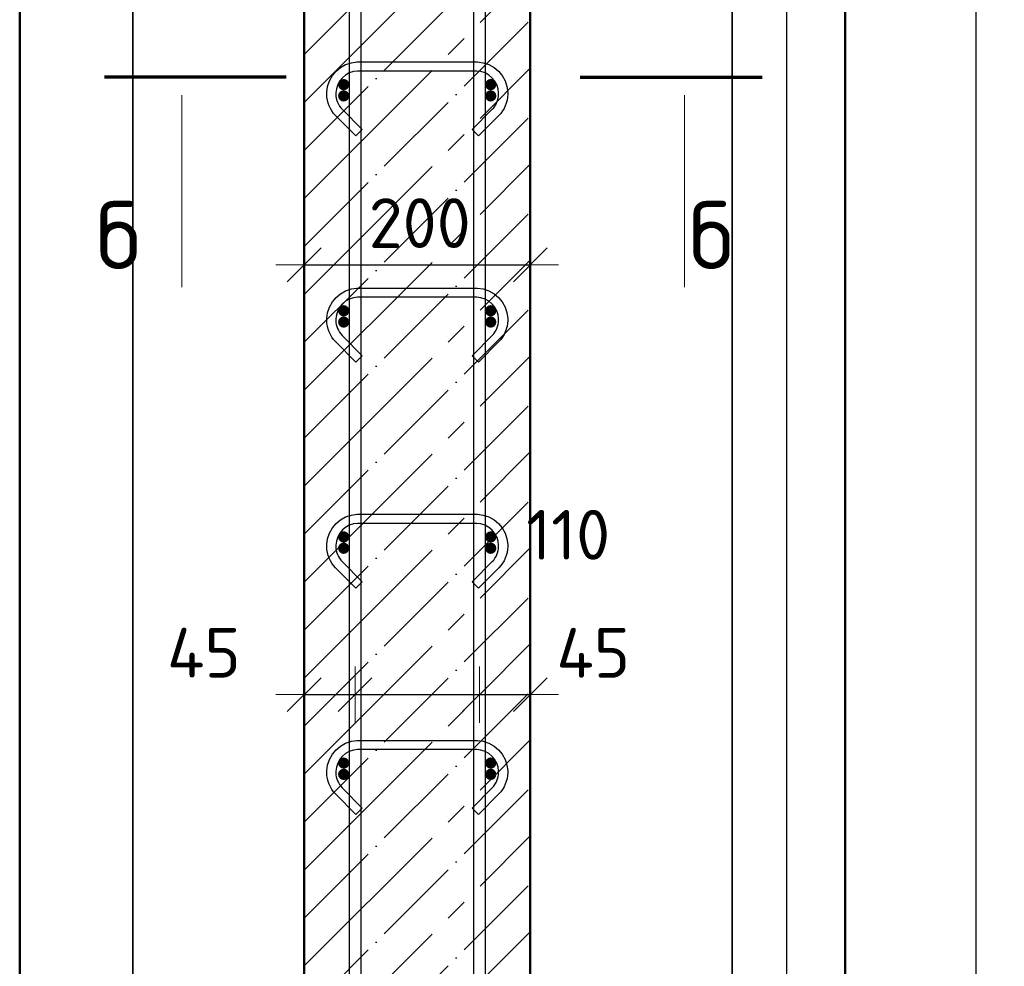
# Model space of a CAD drawing. Header units: millimetres. Extents: x -30645 to 44626, y 46540 to 77351.
# Tile 31 of 84: x -20774 to -19903, y 52306 to 53143. Entities that reach past the tile are written whole.
import ezdxf

# ---------------------------------------------------------------- set-up
doc = ezdxf.new("R2010")
doc.units = ezdxf.units.MM
doc.header["$PDMODE"] = 65
doc.linetypes.add('______11', pattern=[100, 80, -10, 0, -10])
doc.linetypes.add('______5', pattern=[220, 160, -20, 20, -20])
for name, color, linetype, lineweight in [('Standard', 7, 'Continuous', 25), ('Арм.стержн. Арматура края', 96, 'Continuous', 35), ('Арм.стержн. вертикальными 1', 22, 'Continuous', 35), ('Арм.стержн.горизонт. 1', 180, 'Continuous', 35), ('Размерная линия_ общее', 7, 'Continuous', 13)]:
    doc.layers.add(name, color=color, linetype=linetype, lineweight=lineweight)
doc.layers.add('Арм.стержн.Стяжки', color=7, linetype='Continuous', lineweight=35, true_color=0x501e0f)
doc.styles.add('ISOCPEUR', font='ISOCPEUR')
doc.dimstyles.new('DIMSTYLE_14', dxfattribs={"dimtxt": 44, "dimasz": 50, "dimexe": 0, "dimexo": 0.001, "dimgap": 22, "dimtad": 2, "dimdec": 0, "dimrnd": 5, "dimzin": 12, "dimdsep": 46, "dimtxsty": 'ISOCPEUR', "dimblk1": 'ALL_ML_STRICH', "dimblk2": 'ALL_ML_STRICH', "dimsah": 1, "dimcen": 0, "dimse1": 1, "dimse2": 1, "dimclrd": 7, "dimclre": 256, "dimclrt": 7, "dimadec": 0, "dimazin": 0, "dimtfac": 1, "dimtdec": 0, "dimtix": 1, "dimtmove": 2, "dimatfit": 3, "dimfxl": 0, "dimtvp": 1.2, "dimtzin": 0, "dimlwd": 0, "dimlwe": -3, "dimarcsym": 0})
doc.dimstyles.new('DIMSTYLE_3', dxfattribs={"dimtxt": 44, "dimasz": 50, "dimexe": 0, "dimexo": 0, "dimgap": 22, "dimtad": 2, "dimdec": 0, "dimrnd": 5, "dimzin": 12, "dimdsep": 46, "dimtxsty": 'ISOCPEUR', "dimblk1": 'ALL_ML_STRICH', "dimblk2": 'ALL_ML_STRICH', "dimsah": 1, "dimcen": 0, "dimclrd": 7, "dimclre": 256, "dimclrt": 7, "dimadec": 0, "dimazin": 0, "dimtfac": 1, "dimtdec": 0, "dimtix": 1, "dimtmove": 2, "dimatfit": 3, "dimfxl": 0, "dimtzin": 0, "dimlwd": 0, "dimlwe": -3, "dimarcsym": 0})

# ---------------------------------------------------------------- blocks, each defined once
blk = doc.blocks.new('ALL_ML_STRICH')
at = {"color": 0, "linetype": 'ByBlock', "lineweight": -2}
for p, q in [((0, -0.5), (0, 0.5)), ((-0.3, -0.3), (0.3, 0.3)), ((-1, 0), (0.5, 0))]:
    blk.add_line(p, q, dxfattribs=at)
blk = doc.blocks.new('*D136')
at = {"layer": 'DEFPOINTS', "color": 7, "linetype": 'Continuous', "lineweight": 13, "transparency": 33554687}
for p in [(-20226.37, 54945.61), (-20197.72, 51825.61), (-19928.43, 51825.61)]:
    blk.add_point(p, dxfattribs=at)
at = {"layer": 'Размерная линия_ общее', "color": 253, "linetype": 'Continuous', "lineweight": -2, "true_color": 0xa0a0a0, "transparency": 33554687}
for p, q in [((-20206.37, 54945.61), (-19928.43, 54945.61)), ((-20177.72, 51825.61), (-19928.43, 51825.61))]:
    blk.add_line(p, q, dxfattribs=at)
at = {"layer": 'Размерная линия_ общее', "color": 7, "linetype": 'Continuous', "lineweight": -2, "transparency": 33554687}
blk.add_line((-19928.43, 51825.61), (-19928.43, 54945.61), dxfattribs=at)
at = {"layer": 'Размерная линия_ общее', "color": 7, "linetype": 'Continuous', "lineweight": 13, "transparency": 33554687, "xscale": 50, "yscale": 50, "zscale": 50}
for p, rotation in [((-19928.43, 54945.61), 90), ((-19928.43, 51825.61), 270)]:
    blk.add_blockref('ALL_ML_STRICH', p, dxfattribs=dict(at, rotation=rotation))
at = {"layer": 'Размерная линия_ общее', "color": 7, "linetype": 'Continuous', "lineweight": 13, "transparency": 33554687, "insert": (-19965.43, 53392.21), "char_height": 44, "width": 176, "attachment_point": 5, "rotation": 90, "style": 'ISOCPEUR'}
blk.add_mtext('\\A1;{3120}', dxfattribs=at)
blk = doc.blocks.new('*D139')
at = {"layer": 'DEFPOINTS', "color": 7, "linetype": 'Continuous', "lineweight": 13, "transparency": 33554687}
for p in [(-20357.59, 54885.61), (-20357.59, 51885.61), (-20095.66, 51885.61)]:
    blk.add_point(p, dxfattribs=at)
at = {"layer": 'Размерная линия_ общее', "color": 253, "linetype": 'Continuous', "lineweight": -2, "true_color": 0xa0a0a0, "transparency": 33554687}
for p, q in [((-20337.59, 54885.61), (-20095.66, 54885.61)), ((-20337.59, 51885.61), (-20095.66, 51885.61))]:
    blk.add_line(p, q, dxfattribs=at)
at = {"layer": 'Размерная линия_ общее', "color": 7, "linetype": 'Continuous', "lineweight": -2, "transparency": 33554687}
blk.add_line((-20095.66, 51885.61), (-20095.66, 54885.61), dxfattribs=at)
at = {"layer": 'Размерная линия_ общее', "color": 7, "linetype": 'Continuous', "lineweight": 13, "transparency": 33554687, "xscale": 50, "yscale": 50, "zscale": 50}
for p, rotation in [((-20095.66, 54885.61), 90), ((-20095.66, 51885.61), 270)]:
    blk.add_blockref('ALL_ML_STRICH', p, dxfattribs=dict(at, rotation=rotation))
at = {"layer": 'Размерная линия_ общее', "color": 7, "linetype": 'Continuous', "lineweight": 13, "transparency": 33554687, "insert": (-20154.66, 53237.61), "char_height": 44, "width": 2.2, "attachment_point": 1, "rotation": 90, "line_spacing_factor": 0.60241, "style": 'ISOCPEUR'}
blk.add_mtext('\\W0.91;15х200=3000', dxfattribs=at)
blk = doc.blocks.new('*D144')
at = {"layer": 'DEFPOINTS', "color": 7, "linetype": 'Continuous', "lineweight": 13, "transparency": 33554687}
for p in [(-20522.59, 52546.12), (-20477.59, 52548.46), (-20522.59, 52536.71)]:
    blk.add_point(p, dxfattribs=at)
at = {"layer": 'Размерная линия_ общее', "color": 7, "linetype": 'Continuous', "lineweight": -2, "transparency": 33554687}
blk.add_line((-20522.59, 52546.12), (-20477.59, 52546.12), dxfattribs=at)
at = {"layer": 'Размерная линия_ общее', "color": 7, "linetype": 'Continuous', "lineweight": 13, "transparency": 33554687, "xscale": 50, "yscale": 50, "zscale": 50, "rotation": 180}
blk.add_blockref('ALL_ML_STRICH', (-20522.59, 52546.12), dxfattribs=at)
at = {"layer": 'Размерная линия_ общее', "color": 7, "linetype": 'Continuous', "lineweight": 13, "transparency": 33554687, "xscale": 50, "yscale": 50, "zscale": 50}
blk.add_blockref('ALL_ML_STRICH', (-20477.59, 52546.12), dxfattribs=at)
at = {"layer": 'Размерная линия_ общее', "color": 7, "linetype": 'Continuous', "lineweight": 13, "transparency": 33554687, "insert": (-20611.23, 52583.2), "char_height": 44, "width": 88, "attachment_point": 5, "style": 'ISOCPEUR'}
blk.add_mtext('\\A1;{45}', dxfattribs=at)
blk = doc.blocks.new('*D145')
at = {"layer": 'DEFPOINTS', "color": 7, "linetype": 'Continuous', "lineweight": 13, "transparency": 33554687}
for p in [(-20477.59, 52548.46), (-20477.59, 52546.12), (-20367.59, 52552.4)]:
    blk.add_point(p, dxfattribs=at)
at = {"layer": 'Размерная линия_ общее', "color": 7, "linetype": 'Continuous', "lineweight": -2, "transparency": 33554687}
blk.add_line((-20477.59, 52546.12), (-20367.59, 52546.12), dxfattribs=at)
at = {"layer": 'Размерная линия_ общее', "color": 7, "linetype": 'Continuous', "lineweight": 13, "transparency": 33554687, "xscale": 50, "yscale": 50, "zscale": 50, "rotation": 180}
blk.add_blockref('ALL_ML_STRICH', (-20477.59, 52546.12), dxfattribs=at)
at = {"layer": 'Размерная линия_ общее', "color": 7, "linetype": 'Continuous', "lineweight": 13, "transparency": 33554687, "xscale": 50, "yscale": 50, "zscale": 50}
blk.add_blockref('ALL_ML_STRICH', (-20367.59, 52546.12), dxfattribs=at)
at = {"layer": 'Размерная линия_ общее', "color": 7, "linetype": 'Continuous', "lineweight": 13, "transparency": 33554687, "insert": (-20289.06, 52687.49), "char_height": 44, "width": 132, "attachment_point": 5, "style": 'ISOCPEUR'}
blk.add_mtext('\\A1;{110}', dxfattribs=at)
blk = doc.blocks.new('*D146')
at = {"layer": 'DEFPOINTS', "color": 7, "linetype": 'Continuous', "lineweight": 13, "transparency": 33554687}
for p in [(-20367.59, 52552.4), (-20367.59, 52546.12), (-20322.59, 52545.26)]:
    blk.add_point(p, dxfattribs=at)
at = {"layer": 'Размерная линия_ общее', "color": 7, "linetype": 'Continuous', "lineweight": -2, "transparency": 33554687}
blk.add_line((-20367.59, 52546.12), (-20322.59, 52546.12), dxfattribs=at)
at = {"layer": 'Размерная линия_ общее', "color": 7, "linetype": 'Continuous', "lineweight": 13, "transparency": 33554687, "xscale": 50, "yscale": 50, "zscale": 50, "rotation": 180}
blk.add_blockref('ALL_ML_STRICH', (-20367.59, 52546.12), dxfattribs=at)
at = {"layer": 'Размерная линия_ общее', "color": 7, "linetype": 'Continuous', "lineweight": 13, "transparency": 33554687, "xscale": 50, "yscale": 50, "zscale": 50}
blk.add_blockref('ALL_ML_STRICH', (-20322.59, 52546.12), dxfattribs=at)
at = {"layer": 'Размерная линия_ общее', "color": 7, "linetype": 'Continuous', "lineweight": 13, "transparency": 33554687, "insert": (-20266.93, 52583.09), "char_height": 44, "width": 88, "attachment_point": 5, "style": 'ISOCPEUR'}
blk.add_mtext('\\A1;{45}', dxfattribs=at)
blk = doc.blocks.new('*D147')
at = {"layer": 'DEFPOINTS', "color": 7, "linetype": 'Continuous', "lineweight": 13, "transparency": 33554687}
for p in [(-20522.59, 52926.12), (-20322.59, 52925.26), (-20522.59, 52916.71)]:
    blk.add_point(p, dxfattribs=at)
at = {"layer": 'Размерная линия_ общее', "color": 253, "linetype": 'Continuous', "lineweight": -2, "true_color": 0xa0a0a0, "transparency": 33554687}
for p, q in [((-20522.59, 52926.12), (-20522.59, 52926.12)), ((-20322.59, 52926.12), (-20322.59, 52926.12))]:
    blk.add_line(p, q, dxfattribs=at)
at = {"layer": 'Размерная линия_ общее', "color": 7, "linetype": 'Continuous', "lineweight": -2, "transparency": 33554687}
blk.add_line((-20522.59, 52926.12), (-20322.59, 52926.12), dxfattribs=at)
at = {"layer": 'Размерная линия_ общее', "color": 7, "linetype": 'Continuous', "lineweight": 13, "transparency": 33554687, "xscale": 50, "yscale": 50, "zscale": 50, "rotation": 180}
blk.add_blockref('ALL_ML_STRICH', (-20522.59, 52926.12), dxfattribs=at)
at = {"layer": 'Размерная линия_ общее', "color": 7, "linetype": 'Continuous', "lineweight": 13, "transparency": 33554687, "xscale": 50, "yscale": 50, "zscale": 50}
blk.add_blockref('ALL_ML_STRICH', (-20322.59, 52926.12), dxfattribs=at)
at = {"layer": 'Размерная линия_ общее', "color": 7, "linetype": 'Continuous', "lineweight": 13, "transparency": 33554687, "insert": (-20420.39, 52963.12), "char_height": 44, "width": 132, "attachment_point": 5, "style": 'ISOCPEUR'}
blk.add_mtext('\\A1;{200}', dxfattribs=at)

msp = doc.modelspace()

# ---------------------------------------------------------------- hatches: boundary and pattern name
at = {"layer": 'Арм.стержн. Арматура края', "linetype": 'Continuous', "lineweight": 50, "transparency": 33554687}
for points in [[(-20482.59, 53075.61), (-20482.97, 53077.52), (-20484.05, 53079.15), (-20485.68, 53080.23), (-20487.59, 53080.61), (-20489.5, 53080.23), (-20491.13, 53079.15), (-20492.21, 53077.52), (-20492.59, 53075.61), (-20492.21, 53073.7), (-20491.13, 53072.07), (-20489.5, 53070.99), (-20487.59, 53070.61), (-20485.68, 53070.99), (-20484.05, 53072.07), (-20482.97, 53073.7)], [(-20352.59, 53075.61), (-20352.97, 53077.52), (-20354.05, 53079.15), (-20355.68, 53080.23), (-20357.59, 53080.61), (-20359.5, 53080.23), (-20361.13, 53079.15), (-20362.21, 53077.52), (-20362.59, 53075.61), (-20362.21, 53073.7), (-20361.13, 53072.07), (-20359.5, 53070.99), (-20357.59, 53070.61), (-20355.68, 53070.99), (-20354.05, 53072.07), (-20352.97, 53073.7)], [(-20482.59, 52875.61), (-20482.97, 52877.52), (-20484.05, 52879.15), (-20485.68, 52880.23), (-20487.59, 52880.61), (-20489.5, 52880.23), (-20491.13, 52879.15), (-20492.21, 52877.52), (-20492.59, 52875.61), (-20492.21, 52873.7), (-20491.13, 52872.07), (-20489.5, 52870.99), (-20487.59, 52870.61), (-20485.68, 52870.99), (-20484.05, 52872.07), (-20482.97, 52873.7)], [(-20352.59, 52875.61), (-20352.97, 52877.52), (-20354.05, 52879.15), (-20355.68, 52880.23), (-20357.59, 52880.61), (-20359.5, 52880.23), (-20361.13, 52879.15), (-20362.21, 52877.52), (-20362.59, 52875.61), (-20362.21, 52873.7), (-20361.13, 52872.07), (-20359.5, 52870.99), (-20357.59, 52870.61), (-20355.68, 52870.99), (-20354.05, 52872.07), (-20352.97, 52873.7)], [(-20482.59, 52675.61), (-20482.97, 52677.52), (-20484.05, 52679.15), (-20485.68, 52680.23), (-20487.59, 52680.61), (-20489.5, 52680.23), (-20491.13, 52679.15), (-20492.21, 52677.52), (-20492.59, 52675.61), (-20492.21, 52673.7), (-20491.13, 52672.07), (-20489.5, 52670.99), (-20487.59, 52670.61), (-20485.68, 52670.99), (-20484.05, 52672.07), (-20482.97, 52673.7)], [(-20352.59, 52675.61), (-20352.97, 52677.52), (-20354.05, 52679.15), (-20355.68, 52680.23), (-20357.59, 52680.61), (-20359.5, 52680.23), (-20361.13, 52679.15), (-20362.21, 52677.52), (-20362.59, 52675.61), (-20362.21, 52673.7), (-20361.13, 52672.07), (-20359.5, 52670.99), (-20357.59, 52670.61), (-20355.68, 52670.99), (-20354.05, 52672.07), (-20352.97, 52673.7)], [(-20482.59, 52475.61), (-20482.97, 52477.52), (-20484.05, 52479.15), (-20485.68, 52480.23), (-20487.59, 52480.61), (-20489.5, 52480.23), (-20491.13, 52479.15), (-20492.21, 52477.52), (-20492.59, 52475.61), (-20492.21, 52473.7), (-20491.13, 52472.07), (-20489.5, 52470.99), (-20487.59, 52470.61), (-20485.68, 52470.99), (-20484.05, 52472.07), (-20482.97, 52473.7)], [(-20352.59, 52475.61), (-20352.97, 52477.52), (-20354.05, 52479.15), (-20355.68, 52480.23), (-20357.59, 52480.61), (-20359.5, 52480.23), (-20361.13, 52479.15), (-20362.21, 52477.52), (-20362.59, 52475.61), (-20362.21, 52473.7), (-20361.13, 52472.07), (-20359.5, 52470.99), (-20357.59, 52470.61), (-20355.68, 52470.99), (-20354.05, 52472.07), (-20352.97, 52473.7)]]:
    msp.add_hatch(color=4, dxfattribs=at).paths.add_polyline_path(points)
at = {"layer": 'Арм.стержн.горизонт. 1', "linetype": 'Continuous', "lineweight": 50, "transparency": 33554687}
for points in [[(-20482.59, 53085.61), (-20482.97, 53087.52), (-20484.05, 53089.15), (-20485.68, 53090.23), (-20487.59, 53090.61), (-20489.5, 53090.23), (-20491.13, 53089.15), (-20492.21, 53087.52), (-20492.59, 53085.61), (-20492.21, 53083.7), (-20491.13, 53082.07), (-20489.5, 53080.99), (-20487.59, 53080.61), (-20485.68, 53080.99), (-20484.05, 53082.07), (-20482.97, 53083.7)], [(-20352.59, 53085.61), (-20352.97, 53087.52), (-20354.05, 53089.15), (-20355.68, 53090.23), (-20357.59, 53090.61), (-20359.5, 53090.23), (-20361.13, 53089.15), (-20362.21, 53087.52), (-20362.59, 53085.61), (-20362.21, 53083.7), (-20361.13, 53082.07), (-20359.5, 53080.99), (-20357.59, 53080.61), (-20355.68, 53080.99), (-20354.05, 53082.07), (-20352.97, 53083.7)], [(-20482.59, 52885.61), (-20482.97, 52887.52), (-20484.05, 52889.15), (-20485.68, 52890.23), (-20487.59, 52890.61), (-20489.5, 52890.23), (-20491.13, 52889.15), (-20492.21, 52887.52), (-20492.59, 52885.61), (-20492.21, 52883.7), (-20491.13, 52882.07), (-20489.5, 52880.99), (-20487.59, 52880.61), (-20485.68, 52880.99), (-20484.05, 52882.07), (-20482.97, 52883.7)], [(-20352.59, 52885.61), (-20352.97, 52887.52), (-20354.05, 52889.15), (-20355.68, 52890.23), (-20357.59, 52890.61), (-20359.5, 52890.23), (-20361.13, 52889.15), (-20362.21, 52887.52), (-20362.59, 52885.61), (-20362.21, 52883.7), (-20361.13, 52882.07), (-20359.5, 52880.99), (-20357.59, 52880.61), (-20355.68, 52880.99), (-20354.05, 52882.07), (-20352.97, 52883.7)], [(-20482.59, 52685.61), (-20482.97, 52687.52), (-20484.05, 52689.15), (-20485.68, 52690.23), (-20487.59, 52690.61), (-20489.5, 52690.23), (-20491.13, 52689.15), (-20492.21, 52687.52), (-20492.59, 52685.61), (-20492.21, 52683.7), (-20491.13, 52682.07), (-20489.5, 52680.99), (-20487.59, 52680.61), (-20485.68, 52680.99), (-20484.05, 52682.07), (-20482.97, 52683.7)], [(-20352.59, 52685.61), (-20352.97, 52687.52), (-20354.05, 52689.15), (-20355.68, 52690.23), (-20357.59, 52690.61), (-20359.5, 52690.23), (-20361.13, 52689.15), (-20362.21, 52687.52), (-20362.59, 52685.61), (-20362.21, 52683.7), (-20361.13, 52682.07), (-20359.5, 52680.99), (-20357.59, 52680.61), (-20355.68, 52680.99), (-20354.05, 52682.07), (-20352.97, 52683.7)], [(-20482.59, 52485.61), (-20482.97, 52487.52), (-20484.05, 52489.15), (-20485.68, 52490.23), (-20487.59, 52490.61), (-20489.5, 52490.23), (-20491.13, 52489.15), (-20492.21, 52487.52), (-20492.59, 52485.61), (-20492.21, 52483.7), (-20491.13, 52482.07), (-20489.5, 52480.99), (-20487.59, 52480.61), (-20485.68, 52480.99), (-20484.05, 52482.07), (-20482.97, 52483.7)], [(-20352.59, 52485.61), (-20352.97, 52487.52), (-20354.05, 52489.15), (-20355.68, 52490.23), (-20357.59, 52490.61), (-20359.5, 52490.23), (-20361.13, 52489.15), (-20362.21, 52487.52), (-20362.59, 52485.61), (-20362.21, 52483.7), (-20361.13, 52482.07), (-20359.5, 52480.99), (-20357.59, 52480.61), (-20355.68, 52480.99), (-20354.05, 52482.07), (-20352.97, 52483.7)]]:
    msp.add_hatch(color=4, dxfattribs=at).paths.add_polyline_path(points)

# ---------------------------------------------------------------- linework, layer by layer
at = {"color": 52, "linetype": 'Continuous', "lineweight": -3, "transparency": 33554687}
for p, q in [((-20674.12, 56029), (-20674.12, 51480.39)), ((-20674.12, 51480.39), (-20674.12, 56029)), ((-20144.12, 56029), (-20144.12, 51480.39)), ((-20144.12, 51480.39), (-20144.12, 56029))]:
    msp.add_line(p, q, dxfattribs=at)
at = {"layer": 'Standard', "color": 7, "linetype": 'Continuous', "lineweight": 50, "transparency": 33554687}
for p, q in [((-20522.59, 54945.61), (-20522.59, 51825.61)), ((-20322.59, 51825.61), (-20322.59, 54945.61))]:
    msp.add_line(p, q, dxfattribs=at)
at = {"layer": 'Standard', "color": 253, "linetype": '______11', "lineweight": -3, "true_color": 0xababab, "transparency": 33554687}
for p, q in [((-20522.59, 53112.26), (-20322.59, 53312.26)), ((-20522.59, 53027.41), (-20322.59, 53227.41)), ((-20522.59, 52942.56), (-20322.59, 53142.56)), ((-20522.59, 52857.71), (-20322.59, 53057.71)), ((-20522.59, 52772.85), (-20322.59, 52972.85)), ((-20522.59, 52688), (-20322.59, 52888)), ((-20522.59, 52603.15), (-20322.59, 52803.15)), ((-20522.59, 52518.29), (-20322.59, 52718.29)), ((-20522.59, 52433.44), (-20322.59, 52633.44)), ((-20522.59, 52348.59), (-20322.59, 52548.59)), ((-20522.59, 52263.74), (-20322.59, 52463.74)), ((-20522.59, 52178.88), (-20322.59, 52378.88))]:
    msp.add_line(p, q, dxfattribs=at)
at = {"layer": 'Standard', "color": 253, "linetype": '______5', "lineweight": -3, "true_color": 0xababab, "transparency": 33554687}
for p, q in [((-20522.59, 53069.84), (-20322.59, 53269.84)), ((-20522.59, 52984.98), (-20322.59, 53184.98)), ((-20522.59, 52900.13), (-20322.59, 53100.13)), ((-20522.59, 52815.28), (-20322.59, 53015.28)), ((-20522.59, 52730.43), (-20322.59, 52930.43)), ((-20522.59, 52645.57), (-20322.59, 52845.57)), ((-20522.59, 52560.72), (-20322.59, 52760.72)), ((-20522.59, 52475.87), (-20322.59, 52675.87)), ((-20522.59, 52391.01), (-20322.59, 52591.01)), ((-20522.59, 52306.16), (-20322.59, 52506.16)), ((-20522.59, 52221.31), (-20322.59, 52421.31)), ((-20522.59, 52136.46), (-20322.59, 52336.46))]:
    msp.add_line(p, q, dxfattribs=at)
at = {"layer": 'Standard', "color": 7, "linetype": 'Continuous', "lineweight": 70, "transparency": 33554687}
for p, q in [((-20538.44, 53092.1), (-20699.24, 53092.1)), ((-20278.44, 53092.1), (-20117.64, 53092.1))]:
    msp.add_line(p, q, dxfattribs=at)
at = {"layer": 'Standard', "color": 7, "linetype": 'Continuous', "lineweight": 13, "transparency": 33554687}
for p, q in [((-20630.72, 53076.12), (-20630.72, 52906.52)), ((-20186.17, 53076.12), (-20186.17, 52906.52))]:
    msp.add_line(p, q, dxfattribs=at)
at = {"layer": 'Standard', "color": 7, "linetype": 'Continuous', "lineweight": 50, "transparency": 33554687}
msp.add_lwpolyline([(-20774.12, 51380.39), (-20044.12, 51380.39), (-20044.12, 56129), (-20774.12, 56129), (-20774.12, 51380.39)], dxfattribs=at)
at = {"layer": 'Арм.стержн. вертикальными 1', "color": 4, "linetype": 'Continuous', "lineweight": 25, "transparency": 33554687}
for points in [[(-20482.59, 51825.61), (-20482.59, 55955.61), (-20472.59, 55955.61), (-20472.59, 51825.61), (-20482.59, 51825.61)], [(-20482.59, 51825.61), (-20482.59, 55955.61), (-20472.59, 55955.61), (-20472.59, 51825.61), (-20482.59, 51825.61)], [(-20372.59, 51825.61), (-20372.59, 55955.61), (-20362.59, 55955.61), (-20362.59, 51825.61), (-20372.59, 51825.61)], [(-20372.59, 51825.61), (-20372.59, 55955.61), (-20362.59, 55955.61), (-20362.59, 51825.61), (-20372.59, 51825.61)]]:
    msp.add_lwpolyline(points, dxfattribs=at)
at = {"layer": 'Арм.стержн.Стяжки', "color": 40, "linetype": 'Continuous', "lineweight": 25, "transparency": 33554687}
for points in [[(-20374.04, 53045.88), (-20356.18, 53063.74), (-20354.94, 53065.16), (-20353.84, 53066.68), (-20352.9, 53068.3), (-20352.12, 53069.96), (-20351.49, 53071.68), (-20351.02, 53073.5), (-20350.72, 53075.35), (-20350.59, 53077.23), (-20350.59, 53078.38), (-20351.09, 53081.99), (-20352.3, 53085.66), (-20354.18, 53089.01), (-20356.46, 53091.74), (-20359.19, 53094.02), (-20362.54, 53095.9), (-20366.2, 53097.11), (-20369.82, 53097.61), (-20475.36, 53097.61), (-20478.97, 53097.11), (-20482.64, 53095.9), (-20485.99, 53094.02), (-20488.72, 53091.74), (-20491, 53089.01), (-20492.88, 53085.66), (-20494.09, 53081.99), (-20494.59, 53078.38), (-20494.59, 53077.23), (-20494.46, 53075.35), (-20494.16, 53073.5), (-20493.69, 53071.68), (-20493.06, 53069.96), (-20492.28, 53068.3), (-20491.34, 53066.68), (-20490.24, 53065.16), (-20489, 53063.74), (-20471.14, 53045.88), (-20476.8, 53040.22), (-20494.86, 53058.28), (-20496.51, 53060.19), (-20498.04, 53062.31), (-20499.37, 53064.56), (-20500.46, 53066.89), (-20501.34, 53069.31), (-20501.99, 53071.85), (-20502.41, 53074.43), (-20502.59, 53076.95), (-20502.59, 53078.93), (-20501.91, 53083.81), (-20500.24, 53088.89), (-20497.62, 53093.57), (-20494.4, 53097.42), (-20490.55, 53100.64), (-20485.87, 53103.26), (-20480.79, 53104.93), (-20475.91, 53105.61), (-20369.27, 53105.61), (-20364.39, 53104.93), (-20359.31, 53103.26), (-20354.63, 53100.64), (-20350.78, 53097.42), (-20347.56, 53093.57), (-20344.94, 53088.89), (-20343.27, 53083.81), (-20342.59, 53078.93), (-20342.59, 53076.95), (-20342.77, 53074.43), (-20343.18, 53071.85), (-20343.84, 53069.31), (-20344.72, 53066.89), (-20345.81, 53064.56), (-20347.14, 53062.31), (-20348.66, 53060.19), (-20350.32, 53058.28), (-20368.38, 53040.22), (-20374.04, 53045.88)], [(-20374.04, 52845.88), (-20356.18, 52863.74), (-20354.94, 52865.16), (-20353.84, 52866.68), (-20352.9, 52868.3), (-20352.12, 52869.96), (-20351.49, 52871.68), (-20351.02, 52873.5), (-20350.72, 52875.35), (-20350.59, 52877.23), (-20350.59, 52878.38), (-20351.09, 52881.99), (-20352.3, 52885.66), (-20354.18, 52889.01), (-20356.46, 52891.74), (-20359.19, 52894.02), (-20362.54, 52895.9), (-20366.2, 52897.11), (-20369.82, 52897.61), (-20475.36, 52897.61), (-20478.97, 52897.11), (-20482.64, 52895.9), (-20485.99, 52894.02), (-20488.72, 52891.74), (-20491, 52889.01), (-20492.88, 52885.66), (-20494.09, 52881.99), (-20494.59, 52878.38), (-20494.59, 52877.23), (-20494.46, 52875.35), (-20494.16, 52873.5), (-20493.69, 52871.68), (-20493.06, 52869.96), (-20492.28, 52868.3), (-20491.34, 52866.68), (-20490.24, 52865.16), (-20489, 52863.74), (-20471.14, 52845.88), (-20476.8, 52840.22), (-20494.86, 52858.28), (-20496.51, 52860.19), (-20498.04, 52862.31), (-20499.37, 52864.56), (-20500.46, 52866.89), (-20501.34, 52869.31), (-20501.99, 52871.85), (-20502.41, 52874.43), (-20502.59, 52876.95), (-20502.59, 52878.93), (-20501.91, 52883.81), (-20500.24, 52888.89), (-20497.62, 52893.57), (-20494.4, 52897.42), (-20490.55, 52900.64), (-20485.87, 52903.26), (-20480.79, 52904.93), (-20475.91, 52905.61), (-20369.27, 52905.61), (-20364.39, 52904.93), (-20359.31, 52903.26), (-20354.63, 52900.64), (-20350.78, 52897.42), (-20347.56, 52893.57), (-20344.94, 52888.89), (-20343.27, 52883.81), (-20342.59, 52878.93), (-20342.59, 52876.95), (-20342.77, 52874.43), (-20343.18, 52871.85), (-20343.84, 52869.31), (-20344.72, 52866.89), (-20345.81, 52864.56), (-20347.14, 52862.31), (-20348.66, 52860.19), (-20350.32, 52858.28), (-20368.38, 52840.22), (-20374.04, 52845.88)], [(-20374.04, 52645.88), (-20356.18, 52663.74), (-20354.94, 52665.16), (-20353.84, 52666.68), (-20352.9, 52668.3), (-20352.12, 52669.96), (-20351.49, 52671.68), (-20351.02, 52673.5), (-20350.72, 52675.35), (-20350.59, 52677.23), (-20350.59, 52678.38), (-20351.09, 52681.99), (-20352.3, 52685.66), (-20354.18, 52689.01), (-20356.46, 52691.74), (-20359.19, 52694.02), (-20362.54, 52695.9), (-20366.2, 52697.11), (-20369.82, 52697.61), (-20475.36, 52697.61), (-20478.97, 52697.11), (-20482.64, 52695.9), (-20485.99, 52694.02), (-20488.72, 52691.74), (-20491, 52689.01), (-20492.88, 52685.66), (-20494.09, 52681.99), (-20494.59, 52678.38), (-20494.59, 52677.23), (-20494.46, 52675.35), (-20494.16, 52673.5), (-20493.69, 52671.68), (-20493.06, 52669.96), (-20492.28, 52668.3), (-20491.34, 52666.68), (-20490.24, 52665.16), (-20489, 52663.74), (-20471.14, 52645.88), (-20476.8, 52640.22), (-20494.86, 52658.28), (-20496.51, 52660.19), (-20498.04, 52662.31), (-20499.37, 52664.56), (-20500.46, 52666.89), (-20501.34, 52669.31), (-20501.99, 52671.85), (-20502.41, 52674.43), (-20502.59, 52676.95), (-20502.59, 52678.93), (-20501.91, 52683.81), (-20500.24, 52688.89), (-20497.62, 52693.57), (-20494.4, 52697.42), (-20490.55, 52700.64), (-20485.87, 52703.26), (-20480.79, 52704.93), (-20475.91, 52705.61), (-20369.27, 52705.61), (-20364.39, 52704.93), (-20359.31, 52703.26), (-20354.63, 52700.64), (-20350.78, 52697.42), (-20347.56, 52693.57), (-20344.94, 52688.89), (-20343.27, 52683.81), (-20342.59, 52678.93), (-20342.59, 52676.95), (-20342.77, 52674.43), (-20343.18, 52671.85), (-20343.84, 52669.31), (-20344.72, 52666.89), (-20345.81, 52664.56), (-20347.14, 52662.31), (-20348.66, 52660.19), (-20350.32, 52658.28), (-20368.38, 52640.22), (-20374.04, 52645.88)], [(-20374.04, 52445.88), (-20356.18, 52463.74), (-20354.94, 52465.16), (-20353.84, 52466.68), (-20352.9, 52468.3), (-20352.12, 52469.96), (-20351.49, 52471.68), (-20351.02, 52473.5), (-20350.72, 52475.35), (-20350.59, 52477.23), (-20350.59, 52478.38), (-20351.09, 52481.99), (-20352.3, 52485.66), (-20354.18, 52489.01), (-20356.46, 52491.74), (-20359.19, 52494.02), (-20362.54, 52495.9), (-20366.2, 52497.11), (-20369.82, 52497.61), (-20475.36, 52497.61), (-20478.97, 52497.11), (-20482.64, 52495.9), (-20485.99, 52494.02), (-20488.72, 52491.74), (-20491, 52489.01), (-20492.88, 52485.66), (-20494.09, 52481.99), (-20494.59, 52478.38), (-20494.59, 52477.23), (-20494.46, 52475.35), (-20494.16, 52473.5), (-20493.69, 52471.68), (-20493.06, 52469.96), (-20492.28, 52468.3), (-20491.34, 52466.68), (-20490.24, 52465.16), (-20489, 52463.74), (-20471.14, 52445.88), (-20476.8, 52440.22), (-20494.86, 52458.28), (-20496.51, 52460.19), (-20498.04, 52462.31), (-20499.37, 52464.56), (-20500.46, 52466.89), (-20501.34, 52469.31), (-20501.99, 52471.85), (-20502.41, 52474.43), (-20502.59, 52476.95), (-20502.59, 52478.93), (-20501.91, 52483.81), (-20500.24, 52488.89), (-20497.62, 52493.57), (-20494.4, 52497.42), (-20490.55, 52500.64), (-20485.87, 52503.26), (-20480.79, 52504.93), (-20475.91, 52505.61), (-20369.27, 52505.61), (-20364.39, 52504.93), (-20359.31, 52503.26), (-20354.63, 52500.64), (-20350.78, 52497.42), (-20347.56, 52493.57), (-20344.94, 52488.89), (-20343.27, 52483.81), (-20342.59, 52478.93), (-20342.59, 52476.95), (-20342.77, 52474.43), (-20343.18, 52471.85), (-20343.84, 52469.31), (-20344.72, 52466.89), (-20345.81, 52464.56), (-20347.14, 52462.31), (-20348.66, 52460.19), (-20350.32, 52458.28), (-20368.38, 52440.22), (-20374.04, 52445.88)]]:
    msp.add_lwpolyline(points, dxfattribs=at)

# ---------------------------------------------------------------- texts
at = {"layer": 'Standard', "color": 7, "linetype": 'Continuous', "lineweight": 13, "transparency": 33554687, "char_height": 60, "width": 65.3333, "attachment_point": 7, "style": 'ISOCPEUR'}
for insert in [(-20706.61, 52922.52), (-20182.28, 52922.52)]:
    msp.add_mtext('\\A1;{\\fISOCPEUR|i0|b0;\\H60.000000;\\W1.000000;\\C7;б}\\P', dxfattribs=dict(at, insert=insert))

# ---------------------------------------------------------------- dimensions: what is measured, and where the dimension line sits
at = {"layer": 'Размерная линия_ общее', "color": 7, "linetype": 'Continuous', "lineweight": 13, "transparency": 33554687}
dim = msp.add_linear_dim(base=(-19928.43, 54945.61), p1=(-20177.72, 51825.61), p2=(-20206.37, 54945.61), angle=90, dimstyle='DIMSTYLE_3', override={"dimpost": '<>', "dimclrd": 7, "dimclre": 253, "dimclrt": 7, "dimlwd": 0, "dimlwe": 65533}, dxfattribs=at)
dim.commit()
dim.dimension.update_dxf_attribs({"geometry": '*D136', "text_midpoint": (-19965.43, 53392.21), "dimtype": 160})
dim = msp.add_linear_dim(base=(-20095.66, 54885.61), p1=(-20337.59, 51885.61), p2=(-20337.59, 54885.61), angle=90, text='\\W0.91;15х200=3000', dimstyle='DIMSTYLE_3', override={"dimpost": '<>', "dimclrd": 7, "dimclre": 253, "dimclrt": 7, "dimlwd": 0, "dimlwe": 65533}, dxfattribs=at)
dim.commit()
dim.dimension.update_dxf_attribs({"geometry": '*D139', "text_midpoint": (-20117.66, 53385.61), "dimtype": 160})
for base, p1, p2, dimstyle, picture, middle in [((-20322.59, 52926.12), (-20522.59, 52926.12), (-20322.59, 52926.12), 'DIMSTYLE_3', '*D147', (-20420.39, 52963.12)), ((-20367.59, 52546.12), (-20477.59, 52548.46), (-20367.59, 52552.4), 'DIMSTYLE_14', '*D145', (-20289.06, 52687.49)), ((-20477.59, 52546.12), (-20522.59, 52536.71), (-20477.59, 52548.46), 'DIMSTYLE_14', '*D144', (-20611.23, 52583.2)), ((-20322.59, 52546.12), (-20367.59, 52552.4), (-20322.59, 52545.27), 'DIMSTYLE_14', '*D146', (-20266.93, 52583.09))]:
    dim = msp.add_linear_dim(base=base, p1=p1, p2=p2, dimstyle=dimstyle, override={"dimpost": '<>', "dimclrd": 7, "dimclre": 253, "dimclrt": 7, "dimlwd": 0, "dimlwe": 65533}, dxfattribs=at)
    dim.commit()
    dim.dimension.update_dxf_attribs({"geometry": picture, "text_midpoint": middle, "dimtype": 160})

doc.saveas('drawing.dxf')
